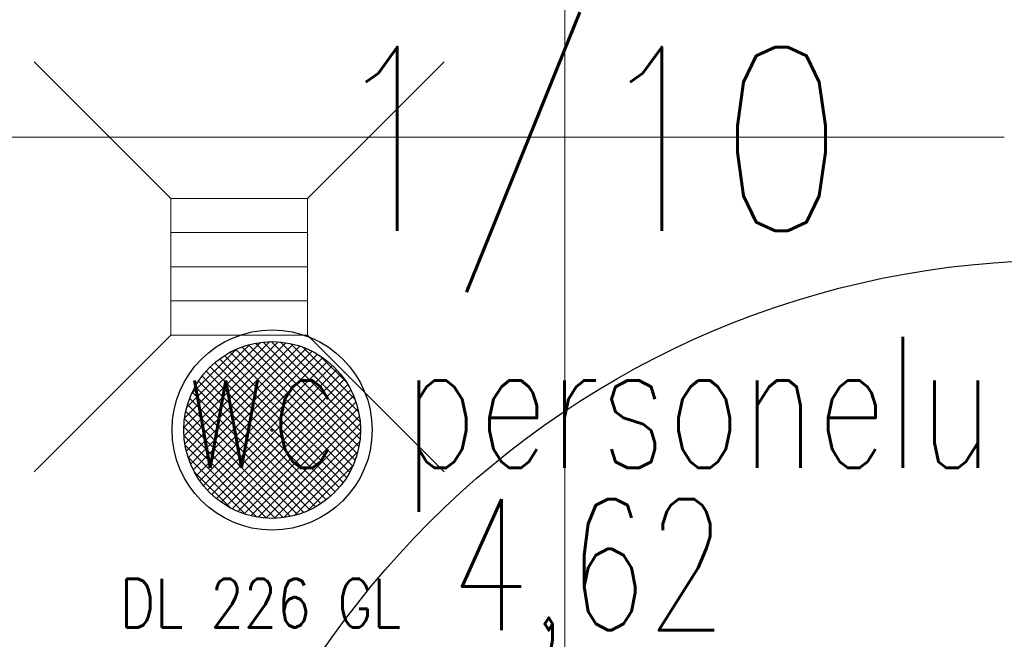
# Model space of a CAD drawing. Header units: centimetres. Extents: x 88729 to 133553, y -16225 to 14174.
# Tile 76 of 106: x 92508 to 92609, y -8899 to -8835. Entities that reach past the tile are written whole.
import ezdxf
from ezdxf.enums import TextEntityAlignment as Align

# ---------------------------------------------------------------- set-up
doc = ezdxf.new("R2010")
doc.units = ezdxf.units.CM
doc.layers.add('A-ARMATURA', color=252, linetype='Continuous', lineweight=5)
for name, color, linetype in [('A-SUFITY', 252, 'Continuous'), ('E_Istn', 170, 'Continuous'), ('E_PODKLAD', 7, 'Continuous'), ('R-MET-DRZ', 252, 'Continuous'), ('R-MET-IWE', 252, 'Continuous'), ('R-MET-POM-OPIS', 252, 'Continuous'), ('R-MET-POM-OPIS-NR', 252, 'Continuous'), ('R-MET-POM-OPIS-POM', 252, 'Continuous'), ('S-DRZ-', 252, 'Continuous')]:
    doc.layers.add(name, color=color, linetype=linetype)
doc.styles.add('MET_POM', font='simplex.shx')
doc.styles.add('MM_050', font='romans.shx', dxfattribs={"width": 0.8, "height": 16})
doc.styles.get("Standard").update_dxf_attribs({"font": 'txt.shx'})

# ---------------------------------------------------------------- blocks, each defined once
blk = doc.blocks.new('RLX_DL_226_GL')
at = {"ltscale": 0.1}
h = blk.add_hatch(dxfattribs=at)
h.set_pattern_fill('ANSI37', color=256, scale=5, style=0)
h.set_pattern_definition([(45, (0, 0), (-0.441942, 0.441942), []), (135, (0, 0), (-0.441942, -0.441942), [])])
h.paths.add_polyline_path([(-9.05, 0, 1), (9.05, 0, 1)])
h.paths.add_polyline_path([(-0.01, -0.03), (0.58, -0.03), (0.58, 0.13), (-0.01, 0.13)], flags=24)
for p, q in [((-0.2, 0), (0, 0)), ((0, -0.2), (0, 0.2)), ((0, 0), (0.2, 0))]:
    blk.add_line(p, q, dxfattribs=at)
for radius in [10.25, 9.05]:
    blk.add_circle((0, 0), radius, dxfattribs=at)
at = {"ltscale": 0.1, "insert": (-15.59, -15.23), "char_height": 5, "width": 37.6033, "attachment_point": 1, "style": 'MM_050'}
blk.add_mtext('DL 226 GL', dxfattribs=at)
at = {"ltscale": 0.1, "flags": 9}
blk.add_attdef('RLXLUM', (0, 0), '', height=0.1, dxfattribs=at)
blk = doc.blocks.new('KRAT')
for p, q in [((-7, 7), (-21, 21)), ((7, 7), (21, 21)), ((7, 3.5), (-7, 3.5)), ((7, 0), (-7, 0)), ((7, -3.5), (-7, -3.5)), ((-7, -7), (-21, -21)), ((7, -7), (21, -21))]:
    blk.add_line(p, q)
blk.add_lwpolyline([(7, -7), (7, 7), (-7, 7), (-7, -7)], close=True)
blk = doc.blocks.new('D90-L-DL')
at = {"layer": 'S-DRZ-'}
blk.add_arc((-45, 0), 90, 270, 0, dxfattribs=at)
blk = doc.blocks.new('MPOM0239')
at = {"layer": 'R-MET-POM-OPIS', "style": 'MET_POM', "width": 0.7}
for tag, p in [('POS', (0, -0.225)), ('ARE', (0, -0.4898))]:
    blk.add_attdef(tag, text='', height=0.2, dxfattribs=at).set_placement(p, align=Align.CENTER)
at = {"layer": 'R-MET-POM-OPIS', "style": 'MET_POM', "width": 0.7, "flags": 1}
blk.add_attdef('UNI', (0.2464, -0.4898), '', height=0.2, dxfattribs=at)
at = {"layer": 'R-MET-POM-OPIS-NR', "style": 'MET_POM', "width": 0.8}
blk.add_attdef('NR', text='', height=0.2, dxfattribs=at).set_placement((-0.0028, 0.269), align=Align.CENTER)
at = {"layer": 'R-MET-POM-OPIS-POM', "style": 'MET_POM', "width": 0.7}
blk.add_attdef('POM', text='', height=0.2, dxfattribs=at).set_placement((0, 0.0223), align=Align.CENTER)
blk = doc.blocks.new('A$Ce817dbbb')
at = {"layer": 'A-SUFITY', "lineweight": 0, "ltscale": 0.1}
for p, q in [((1162.1, -19429.02), (1162.1, -19256.02)), ((1057.1, -19312.52), (1207.1, -19312.52))]:
    blk.add_line(p, q, dxfattribs=at)
at = {"layer": 'A-ARMATURA', "color": 252, "lineweight": 9, "xscale": -1, "rotation": 180}
blk.add_blockref('KRAT', (1128.75, -19325.8), dxfattribs=at)
at = {"layer": 'R-MET-DRZ', "color": 252, "lineweight": 9, "extrusion": (0, 0, -1), "xscale": 1.020000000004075, "yscale": 1.019999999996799, "zscale": -1.019999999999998, "rotation": 90}
blk.add_blockref('D90-L-DL', (-1213.1, -19371.02), dxfattribs=at)
at = {"layer": 'R-MET-POM-OPIS', "color": 252, "lineweight": 9}
ref = blk.add_blockref('MPOM0239', (1164.47, -19347.91), dxfattribs=dict(at, xscale=67.20000000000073, yscale=67.20000000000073, zscale=67.20000000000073))
ref.add_attrib('NR', '1/10', dxfattribs={"layer": 'R-MET-POM-OPIS-NR', "height": 18.816, "style": 'MET_POM', "width": 0.8}).set_placement((1164.28, -19322.12), align=Align.CENTER)
ref.add_attrib('ARE', '4,62', dxfattribs={"height": 13.44, "style": 'MET_POM', "width": 0.7}).set_placement((1164.47, -19363.03), align=Align.CENTER)
ref.add_attrib('POM', 'wc personelu', dxfattribs={"layer": 'R-MET-POM-OPIS-POM', "height": 13.44, "style": 'MET_POM', "width": 0.7}).set_placement((1164.47, -19346.41), align=Align.CENTER)
at = {"layer": 'R-MET-IWE', "color": 252, "lineweight": 9, "width": 0.75}
for tag, rotation, p in [('0-', 90, (-1139.05, -4143.61)), ('0-', 90, (-1113.05, -4143.61)), ('0-', 90, (-1087.05, -4143.61)), ('2-', 90, (-796.05, -4143.61)), ('2-', 90, (-505.05, -4143.61)), ('0-', 90, (-480.05, -4143.61)), ('0-', 90, (-456.05, -4143.61)), ('2-', 90, (-166.05, -4143.61)), ('2-', 90, (-625.66, -4833.61)), ('2-', 90, (-599.66, -4833.61)), ('2-', 90, (-573.66, -4833.61)), ('0-', 180, (-2169.64, -4848.47)), ('0-', 180, (-2169.64, -4873.47)), ('0-', 180, (-2169.64, -4899.47)), ('-2', 90, (-1661.47, -4961.65)), ('-2', 90, (-1636.47, -4961.65)), ('0-', 270, (-1489.78, -4968.06)), ('0-', 270, (-1464.78, -4968.06)), ('0-', 270, (-1439.78, -4968.06)), ('0-', 270, (-1364.78, -4968.06)), ('0-', 270, (-1339.78, -4968.06)), ('0-', 270, (-1314.78, -4968.06)), ('0-', 270, (328.22, -4968.06)), ('0-', 270, (354.22, -4968.06)), ('0-', 270, (1256.22, -4968.06)), ('0-', 270, (1282.22, -4968.06)), ('0-', 90, (-513.05, -5496.61)), ('0-', 90, (-487.05, -5496.61)), ('K.S.-', 90, (-487.05, -5766.11)), ('0-', 90, (-513.05, -5766.11)), ('1-', 90, (-539.05, -6114.61)), ('0-', 90, (-513.05, -6114.61)), ('0-', 90, (-487.05, -6114.61)), ('0-', 90, (301.95, -6545.61)), ('0-', 90, (327.95, -6545.61)), ('0-', 90, (353.95, -6545.61)), ('0-', 90, (416.11, -6545.61)), ('0-', 90, (1255.95, -6545.61)), ('0-', 90, (1281.95, -6545.61)), ('1-', 90, (2382.95, -6845.61)), ('1-', 90, (2408.95, -6845.61)), ('1-', 90, (2434.95, -6845.61)), ('1-', 90, (2827.95, -6845.61)), ('1-', 90, (2853.95, -6845.61)), ('1-', 90, (2879.95, -6845.61)), ('<-2', 90, (-910.64, -10482.41)), ('2->', 90, (-718.15, -10854.38)), ('2->', 90, (-692.15, -10854.38)), ('2->', 90, (-744.15, -10870.8)), ('-0', 90, (-186.09, -12450.12)), ('1-', 90, (2264.47, -12866.38)), ('1-', 90, (2290.47, -12866.38)), ('1-', 90, (2316.47, -12866.38)), ('1-', 90, (2709.47, -12866.38)), ('1-', 90, (2735.47, -12866.38)), ('1-', 90, (2761.47, -12866.38)), ('<-KL', 90, (-700.01, -16780.91)), ('-0', 90, (-179.94, -18957.53)), ('0->', 90, (-1257.53, -23179.05)), ('0->', 90, (-1231.53, -23179.05)), ('0->', 90, (-1205.53, -23179.05)), ('0->', 90, (-600.53, -23179.05)), ('0->', 90, (-574.53, -23179.05)), ('0->', 90, (-1692.53, -24074.05)), ('0->', 90, (-1666.53, -24074.05)), ('0->', 90, (-1640.53, -24074.05)), ('0->', 90, (-1486.53, -24074.05)), ('0->', 90, (-1460.53, -24074.05)), ('0->', 90, (-1434.53, -24074.05)), ('<-0', 90, (-499.82, -24383.56)), ('<-0', 90, (-298.11, -24383.56)), ('<-0', 180, (-587.12, -25088.86)), ('<-0', 270, (-496.63, -25202.68)), ('<-0', 180, (-1353.25, -25419.36)), ('<-0', 180, (-1187.25, -25444.1)), ('<-0', 90, (-179.61, -25454.22)), ('<-0', 90, (-69.59, -26375.36)), ('<-0', 90, (-43.59, -26375.36))]:
    blk.add_attdef(tag, text='', height=17, rotation=rotation, dxfattribs=at).set_placement(p, align=Align.MIDDLE)
for tag, p in [('2-', (1424.81, -4179.2)), ('2-', (1424.81, -4205.2)), ('K.S.-', (-76.89, -4264.2)), ('KL-', (-613.13, -4292.18)), ('1-', (-613.13, -4312.18)), ('1-', (-613.13, -4332.18)), ('K.S.-', (1414.13, -4333.66)), ('0-', (-70.19, -4341.2)), ('0-', (469.81, -4341.2)), ('1-', (-613.13, -4352.18)), ('0-', (1424.81, -4361.2)), ('0-', (-70.19, -4367.2)), ('1-', (469.81, -4367.2)), ('0-', (1099.81, -4368.2)), ('2-', (1424.81, -4387.2)), ('1-', (-70.19, -4393.2)), ('1-', (469.81, -4393.2)), ('1-', (1099.81, -4394.2)), ('2-', (1424.81, -4413.2)), ('2-', (-70.19, -4419.2)), ('2-', (1099.81, -4420.2)), ('2-', (469.81, -4444.2)), ('K.S.-', (-76.89, -4445.2)), ('2-', (1099.81, -4446.2)), ('2-', (469.81, -4470.2)), ('2-', (-825.19, -4496.2)), ('2-', (-825.19, -4522.2)), ('2-', (-70.19, -4574.2)), ('2-', (-70.19, -4600.2)), ('K.S.-', (1089.13, -4600.66)), ('2-', (1099.81, -4653.2)), ('2-', (-70.19, -4669.2)), ('2-', (1099.81, -4679.2)), ('-1', (1806.78, -4690.78)), ('1-', (-70.19, -4695.2)), ('2-', (1099.81, -4705.2)), ('-1', (1806.78, -4716.3)), ('K.S.-', (-73.2, -4721.2)), ('-1', (1806.78, -4743.07)), ('FR-', (-70.19, -4747.2)), ('0-', (-1066.19, -6382.7)), ('0-', (-1066.19, -6408.7)), ('2-', (1729.81, -6586.2)), ('2-', (1729.81, -6612.2)), ('2-', (1729.81, -6638.2)), ('2-', (1729.81, -6664.2)), ('K.S.-', (469.81, -6788.2)), ('1-', (-962.19, -6915.2)), ('2-', (1729.81, -6923.2)), ('1-', (-460.19, -6923.2)), ('1-', (469.81, -6923.2)), ('1-', (-460.19, -6949.2)), ('1-', (469.81, -6949.2)), ('2-', (1729.81, -6949.2)), ('K.S.-', (2901.81, -6960.2)), ('2-', (1729.81, -6975.2)), ('2-', (1729.81, -7001.2)), ('2-', (-460.19, -7026.2)), ('0-', (469.81, -7026.2)), ('2-', (-460.19, -7052.2)), ('0-', (469.81, -7052.2)), ('2-', (-460.19, -7078.2)), ('2-', (469.81, -7078.2)), ('1-', (2901.81, -7088.2)), ('2-', (469.81, -7104.2)), ('1-', (2901.81, -7114.2)), ('0-', (1729.81, -7131.2)), ('2-', (-460.19, -7141.2)), ('0-', (1729.81, -7157.2)), ('2-', (-460.19, -7167.2)), ('2-', (469.81, -7181.2)), ('2-', (1729.81, -7183.2)), ('0-', (-460.19, -7193.2)), ('2-', (469.81, -7207.2)), ('2-', (1729.81, -7209.2)), ('K.S.-', (-470.87, -7217.66)), ('2-', (469.81, -7233.2)), ('2-', (1729.81, -7235.2)), ('1-', (-460.19, -7245.2)), ('2-', (469.81, -7259.2)), ('2-', (1729.81, -7261.2)), ('2-', (1729.81, -7287.2)), ('2-', (-460.19, -7297.2)), ('2->', (-943.67, -10542.97)), ('-1', (1688.29, -10711.55)), ('-1', (1688.29, -10737.55)), ('-1', (1688.29, -10763.55)), ('<-2', (1685.55, -12605.39)), ('2->', (1611.33, -12636.47)), ('2->', (1611.33, -12658.97)), ('2->', (1590.77, -12684.97)), ('K.S.-', (2783.33, -12980.97)), ('2->', (-578.67, -13046.97)), ('2->', (-578.67, -13072.97)), ('<-2', (-476.88, -13105.94)), ('1-', (2783.33, -13108.97)), ('1-', (2783.33, -13134.97)), ('<-1', (-610.79, -16857.83)), ('<-1', (-610.79, -16877.83)), ('<-1', (1688.29, -17218.96)), ('<-1', (1688.29, -17244.96)), ('<-1', (1688.29, -17270.96)), ('<-1', (-478.91, -18553.43)), ('<-0', (-2287.98, -23879.57)), ('<-0', (-2287.98, -23905.57)), ('<-0', (-2287.98, -23931.57)), ('<-0', (-343.08, -24738.18)), ('<-0', (-478.91, -25059.68))]:
    blk.add_attdef(tag, text='', height=17, dxfattribs=at).set_placement(p, align=Align.MIDDLE)

msp = doc.modelspace()

# ---------------------------------------------------------------- block references
at = {"layer": 'E_Istn'}
msp.add_blockref('RLX_DL_226_GL', (92533.98, -8877.13), dxfattribs=at)
at = {"layer": 'E_PODKLAD'}
msp.add_blockref('A$Ce817dbbb', (91401.87, 10465.39), dxfattribs=at)

doc.saveas('drawing.dxf')
